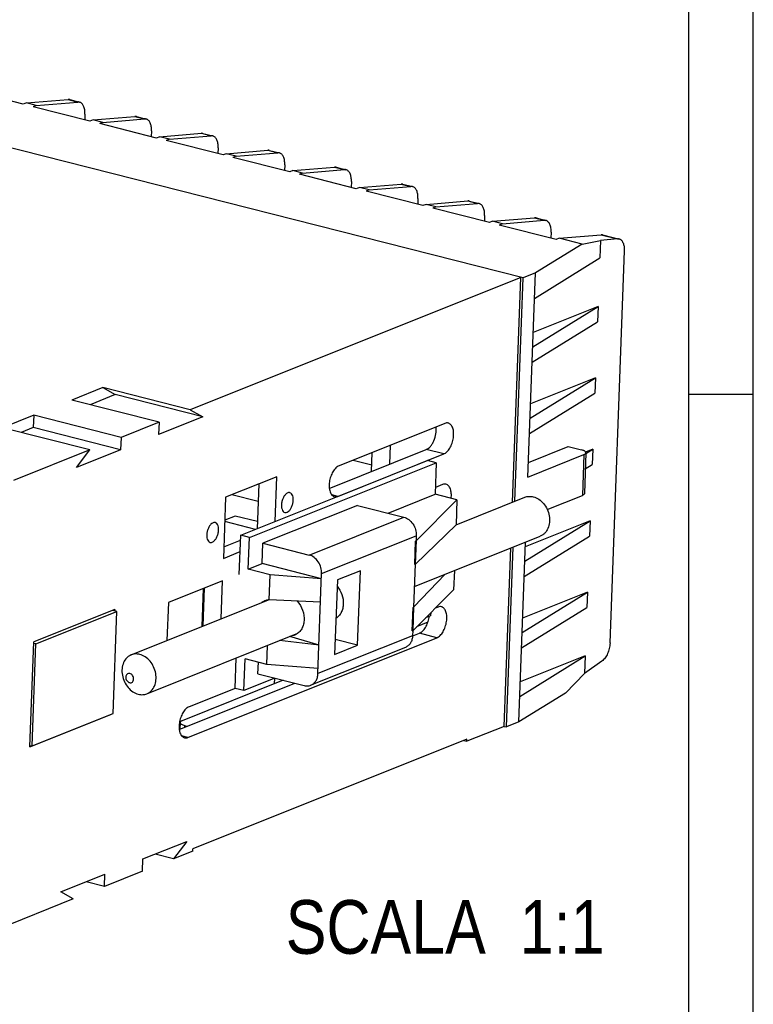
# Model space of a CAD drawing. Header units: millimetres. Extents: x 0 to 420, y 0 to 297.
# Tile 8 of 9: x 352 to 420, y 92 to 183. Entities that reach past the tile are written whole.
import ezdxf

# ---------------------------------------------------------------- set-up
doc = ezdxf.new("R2010")
doc.units = ezdxf.units.MM
doc.header["$LTSCALE"] = 23.1
doc.layers.get('0').update_dxf_attribs({"linetype": 'CONTINUOUS'})
doc.layers.add('3_ALL_AXES', color=7, linetype='CONTINUOUS')
doc.styles.get("Standard").update_dxf_attribs({"font": 'txt', "width": 0.85})

msp = doc.modelspace()

# ---------------------------------------------------------------- linework, layer by layer
at = {"color": 2, "linetype": 'CONTINUOUS'}
for p, q in [((420, 0), (420, 297)), ((414, 148.5), (420, 148.5))]:
    msp.add_line(p, q, dxfattribs=at)
at = {"color": 7, "linetype": 'CONTINUOUS'}
for p, q in [((414, 6), (414, 291)), ((398.55379, 159.33492), (324.07218, 178.23985)), ((352.01783, 175.51023), (346.72679, 176.8532)), ((352.30773, 175.62637), (352.01783, 175.51023)), ((352.30773, 175.62637), (356.19576, 175.94891)), ((353.21941, 175.39497), (352.30773, 175.62637)), ((353.21941, 175.39497), (352.92952, 175.27883)), ((358.22056, 173.93585), (352.92952, 175.27883)), ((353.21941, 175.39497), (357.10744, 175.71751)), ((356.34693, 175.93684), (357.25861, 175.70544)), ((357.75926, 174.59996), (357.73916, 174.05804)), ((358.51046, 174.05199), (362.39849, 174.37453)), ((362.54966, 174.36247), (363.46135, 174.13106)), ((358.51046, 174.05199), (358.22056, 173.93585)), ((359.42214, 173.82059), (358.51046, 174.05199)), ((359.42214, 173.82059), (359.13225, 173.70445)), ((364.42329, 172.36148), (359.13225, 173.70445)), ((359.42214, 173.82059), (363.31018, 174.14313)), ((363.96199, 173.02558), (363.94189, 172.48367)), ((364.71319, 172.47761), (364.42329, 172.36148)), ((364.71319, 172.47761), (368.60122, 172.80016)), ((365.62487, 172.24621), (364.71319, 172.47761)), ((365.62487, 172.24621), (369.51291, 172.56875)), ((368.75239, 172.78809), (369.66408, 172.55668)), ((365.62487, 172.24621), (365.33498, 172.13007)), ((370.62603, 170.7871), (365.33498, 172.13007)), ((370.16472, 171.4512), (370.14462, 170.90929)), ((370.91592, 170.90324), (370.62603, 170.7871)), ((370.91592, 170.90324), (374.80395, 171.22578)), ((371.8276, 170.67183), (370.91592, 170.90324)), ((371.8276, 170.67183), (371.53771, 170.55569)), ((371.8276, 170.67183), (375.71564, 170.99437)), ((374.95512, 171.21371), (375.86681, 170.98231)), ((376.82876, 169.21272), (371.53771, 170.55569)), ((376.36745, 169.87683), (376.34735, 169.33491)), ((377.11865, 169.32886), (376.82876, 169.21272)), ((377.11865, 169.32886), (381.00668, 169.6514)), ((378.03034, 169.09745), (377.11865, 169.32886)), ((378.03034, 169.09745), (377.74044, 168.98131)), ((383.03149, 167.63834), (377.74044, 168.98131)), ((378.03034, 169.09745), (381.91837, 169.42)), ((381.15785, 169.63933), (382.06954, 169.40793)), ((382.57018, 168.30245), (382.55008, 167.76053)), ((383.32138, 167.75448), (387.20941, 168.07702)), ((384.23307, 167.52308), (388.1211, 167.84562)), ((387.36058, 168.06495), (388.27227, 167.83355)), ((383.32138, 167.75448), (383.03149, 167.63834)), ((384.23307, 167.52308), (383.32138, 167.75448)), ((384.23307, 167.52308), (383.94317, 167.40694)), ((389.23422, 166.06396), (383.94317, 167.40694)), ((388.77292, 166.72807), (388.75281, 166.18615)), ((389.52411, 166.1801), (389.23422, 166.06396)), ((389.52411, 166.1801), (393.41214, 166.50264)), ((390.4358, 165.9487), (389.52411, 166.1801)), ((390.4358, 165.9487), (394.32383, 166.27124)), ((393.56331, 166.49058), (394.475, 166.25917)), ((390.4358, 165.9487), (390.1459, 165.83256)), ((395.43695, 164.48959), (390.1459, 165.83256)), ((394.97565, 165.15369), (394.95554, 164.61178)), ((395.72684, 164.60572), (395.43695, 164.48959)), ((395.72684, 164.60572), (399.61487, 164.92827)), ((396.63853, 164.37432), (395.72684, 164.60572)), ((396.63853, 164.37432), (396.34863, 164.25818)), ((401.63968, 162.91521), (396.34863, 164.25818)), ((396.63853, 164.37432), (400.52656, 164.69686)), ((399.76604, 164.9162), (400.67773, 164.68479)), ((401.17838, 163.57931), (401.15827, 163.0374)), ((401.92957, 163.03135), (405.8176, 163.35389)), ((405.96877, 163.34182), (407.51538, 162.94926)), ((404.05762, 162.49121), (399.71335, 159.79948)), ((401.92957, 163.03135), (401.63968, 162.91521)), ((404.05762, 162.49121), (401.92957, 163.03135)), ((404.05762, 162.49121), (405.76791, 162.8289)), ((405.76791, 162.8289), (405.70717, 161.19177)), ((407.36421, 162.96133), (405.76791, 162.8289)), ((406.6615, 125.33036), (408.01603, 161.84378)), ((399.62521, 157.42335), (405.70717, 161.19177)), ((399.71335, 159.79948), (398.55379, 159.33492)), ((399.00818, 140.79044), (399.71335, 159.79948)), ((398.35028, 159.38657), (367.56373, 147.0526)), ((397.57345, 138.44594), (398.35028, 159.38657)), ((397.78197, 138.52948), (398.55379, 159.33492)), ((399.45773, 152.9087), (405.53969, 156.67712)), ((405.53969, 156.67712), (399.50788, 154.26061)), ((405.53969, 156.67712), (405.48681, 155.25144)), ((399.40484, 151.48302), (405.48681, 155.25144)), ((399.21092, 146.25554), (405.29288, 150.02396)), ((405.29288, 150.02396), (399.26107, 147.60744)), ((405.29288, 150.02396), (405.24, 148.59828)), ((359.42366, 149.11872), (356.52474, 147.95733)), ((367.56373, 147.0526), (359.42366, 149.11872)), ((359.42366, 149.11872), (360.58641, 148.46096)), ((399.15803, 144.82986), (405.24, 148.59828)), ((364.66481, 145.89121), (356.52474, 147.95733)), ((360.58641, 148.46096), (358.24159, 147.52156)), ((368.72648, 146.39484), (360.58641, 148.46096)), ((367.56373, 147.0526), (368.72648, 146.39484)), ((352.98805, 146.54043), (350.08913, 145.37904)), ((352.98805, 146.54043), (352.94574, 145.39989)), ((361.12812, 144.47432), (352.98805, 146.54043)), ((364.66481, 145.89121), (361.12812, 144.47432)), ((368.72648, 146.39484), (364.6225, 144.75067)), ((364.66481, 145.89121), (364.6225, 144.75067)), ((358.2292, 143.31293), (350.08913, 145.37904)), ((352.94574, 145.39989), (351.80598, 144.94327)), ((361.08581, 143.33378), (352.94574, 145.39989)), ((361.12812, 144.47432), (361.08581, 143.33378)), ((358.2292, 143.31293), (351.11207, 140.4616)), ((361.08581, 143.33378), (356.98183, 141.6896)), ((356.98183, 141.6896), (358.2292, 143.31293)), ((384.44255, 141.30346), (384.5082, 143.07329)), ((386.17634, 143.74159), (386.11068, 141.97176)), ((399.05833, 142.14235), (402.77101, 143.62975)), ((402.77101, 143.62975), (403.99202, 143.31983)), ((405.04607, 143.3708), (404.38871, 143.10744)), ((404.40878, 142.97593), (405.04607, 143.3708)), ((405.04607, 143.3708), (404.99318, 141.94512)), ((372.27054, 135.36156), (389.66407, 142.3299)), ((382.72647, 142.35948), (384.46535, 141.91812)), ((390.47808, 142.12329), (389.66407, 142.3299)), ((399.00818, 140.79044), (404.22624, 142.88094)), ((404.41155, 143.05048), (404.27051, 139.24868)), ((373.08454, 135.15495), (390.47808, 142.12329)), ((390.47808, 142.12329), (390.36878, 139.17689)), ((404.35589, 141.55025), (404.99318, 141.94512)), ((373.94636, 140.15277), (373.79122, 135.97078)), ((373.944, 140.08936), (373.84855, 140.11359)), ((371.44693, 139.15143), (373.88624, 138.53228)), ((385.99543, 137.4248), (390.36878, 139.17689)), ((392.40379, 138.66036), (388.62245, 134.869)), ((392.40379, 138.66036), (390.36878, 139.17689)), ((392.40379, 138.66036), (392.31701, 136.32089)), ((392.31773, 136.34035), (398.71389, 138.90284)), ((400.80599, 137.76539), (404.08521, 139.07914)), ((383.13401, 138.15109), (374.32129, 134.62046)), ((383.13401, 138.15109), (387.44824, 137.05605)), ((371.74998, 137.15571), (370.78053, 136.76732)), ((373.81572, 136.63138), (371.74998, 137.15571)), ((398.7173, 132.94921), (404.79926, 136.71763)), ((404.79926, 136.71763), (398.76745, 134.30112)), ((404.79926, 136.71763), (404.74637, 135.29196)), ((373.65055, 135.91443), (370.77596, 136.64405)), ((392.31701, 136.32089), (388.54132, 132.68201)), ((372.13479, 131.70232), (372.27054, 135.36156)), ((373.08454, 135.15495), (372.27054, 135.36156)), ((372.97524, 132.20854), (373.08454, 135.15495)), ((388.44073, 130.58577), (400.16427, 135.28256)), ((388.55063, 134.82596), (388.59874, 134.84523)), ((388.61637, 135.32045), (388.59874, 134.84523)), ((398.66441, 131.52353), (404.74637, 135.29196)), ((374.25077, 132.71956), (374.32129, 134.62046)), ((374.32129, 134.62046), (378.63552, 133.52542)), ((396.7989, 117.56669), (397.41525, 134.18122)), ((397.0024, 117.51504), (397.62376, 134.26476)), ((398.16197, 117.9796), (398.78333, 134.72932)), ((372.97524, 132.20854), (374.25077, 132.71956)), ((375.01026, 131.69202), (372.97524, 132.20854)), ((379.78601, 131.3146), (374.25077, 132.71956)), ((383.41221, 132.06511), (381.26701, 131.20568)), ((383.15482, 125.12681), (383.41221, 132.06511)), ((388.51764, 132.65919), (388.36956, 128.66729)), ((388.46954, 132.63992), (388.51764, 132.65919)), ((388.51764, 132.65919), (388.512, 132.6605)), ((392.15952, 132.07563), (392.09352, 130.29638)), ((374.92347, 129.35254), (375.01026, 131.69202)), ((379.78601, 131.3146), (375.01026, 131.69202)), ((379.45811, 122.4754), (379.80364, 131.78983)), ((381.26701, 131.20568), (381.00962, 124.26739)), ((391.31902, 131.7389), (388.3933, 128.69202)), ((368.66869, 126.86588), (368.80029, 130.41324)), ((392.09352, 130.29638), (388.31217, 126.50503)), ((362.07161, 124.2229), (374.85541, 129.34445)), ((379.70492, 129.12856), (374.92347, 129.35254)), ((398.47048, 126.29605), (404.55245, 130.06447)), ((404.55245, 130.06447), (398.52064, 127.64796)), ((404.55245, 130.06447), (404.49956, 128.63879)), ((360.53401, 128.4592), (352.99681, 125.43959)), ((360.53401, 128.4592), (360.52872, 128.31664)), ((388.32145, 128.64802), (388.36956, 128.66729)), ((398.4176, 124.87037), (404.49956, 128.63879)), ((381.13544, 127.65907), (381.2335, 127.69836)), ((389.9492, 127.86651), (389.4843, 127.68026)), ((389.95998, 128.1572), (389.9492, 127.86651)), ((389.68939, 127.25708), (388.64489, 126.83862)), ((363.52199, 120.60262), (377.58354, 126.23608)), ((379.55683, 125.13666), (376.85211, 125.94305)), ((383.15482, 125.12681), (381.06122, 125.65821)), ((388.24036, 126.46198), (388.28846, 126.48125)), ((388.28846, 126.48125), (388.27083, 126.00603)), ((388.28846, 126.48125), (388.28282, 126.48268)), ((352.63365, 115.64994), (352.99681, 125.43959)), ((374.69998, 123.32804), (374.76599, 125.10729)), ((379.55683, 125.13666), (375.86488, 125.54753)), ((387.60766, 124.92353), (378.79494, 121.3929)), ((381.00962, 124.26739), (383.15482, 125.12681)), ((371.74166, 121.10478), (371.84675, 123.93776)), ((372.55566, 120.89817), (372.66497, 123.84457)), ((374.69998, 123.32804), (372.66497, 123.84457)), ((398.25012, 120.35573), (404.33208, 124.12415)), ((404.33208, 124.12415), (398.30027, 121.70763)), ((404.33208, 124.12415), (404.27135, 122.48701)), ((373.86997, 122.45468), (373.90981, 123.5286)), ((379.47574, 122.95062), (374.69998, 123.32804)), ((405.90585, 123.64894), (404.27135, 122.48701)), ((375.44376, 122.05522), (372.55566, 120.89817)), ((373.86997, 122.45468), (378.18421, 121.35964)), ((375.41601, 121.53876), (375.43504, 122.05173)), ((402.50623, 120.67133), (404.27135, 122.48701)), ((376.21593, 121.85923), (366.81206, 118.09177)), ((372.55566, 120.89817), (371.74166, 121.10478)), ((402.50623, 120.67133), (398.16197, 117.9796)), ((352.63365, 115.64994), (360.17085, 118.66955)), ((366.62676, 117.92223), (366.60378, 117.30287)), ((367.04629, 117.65288), (367.31022, 117.58589)), ((396.7989, 117.56669), (393.32019, 116.17302)), ((396.7989, 117.56669), (397.0024, 117.51504)), ((398.16197, 117.9796), (397.0024, 117.51504)), ((393.32725, 116.36311), (367.81673, 106.14288)), ((393.03405, 116.24565), (393.32019, 116.17302)), ((393.32019, 116.17302), (393.32725, 116.36311)), ((363.15573, 105.21188), (367.25972, 106.85605)), ((367.25972, 106.85605), (366.01235, 105.23272)), ((366.01235, 105.23272), (364.29549, 105.6685)), ((367.80968, 105.95279), (366.01235, 105.23272)), ((367.80968, 105.95279), (367.81673, 106.14288)), ((363.11342, 104.07133), (363.15573, 105.21188)), ((355.51507, 102.15081), (359.61905, 103.79498)), ((363.11342, 104.07133), (359.57674, 102.65444)), ((359.57674, 102.65444), (359.61905, 103.79498)), ((359.57674, 102.65444), (357.85989, 103.09021)), ((356.67782, 101.49305), (355.51507, 102.15081)), ((356.67782, 101.49305), (349.56069, 98.64172))]:
    msp.add_line(p, q, dxfattribs=at)
at = {"color": 9, "linetype": 'CONTINUOUS'}
for p, q in [((356.19576, 175.94891), (357.10744, 175.71751)), ((362.39849, 174.37453), (363.31018, 174.14313)), ((368.60122, 172.80016), (369.51291, 172.56875)), ((374.80395, 171.22578), (375.71564, 170.99437)), ((381.00668, 169.6514), (381.91837, 169.42)), ((387.20941, 168.07702), (388.1211, 167.84562)), ((393.41214, 166.50264), (394.32383, 166.27124)), ((399.61487, 164.92827), (400.52656, 164.69686)), ((405.8176, 163.35389), (407.36421, 162.96133)), ((404.22624, 142.88094), (404.08521, 139.07914)), ((378.63552, 133.52542), (387.44824, 137.05605)), ((379.80364, 131.78983), (388.61637, 135.32045)), ((388.46954, 132.63992), (388.55063, 134.82596)), ((388.54132, 132.68201), (388.62245, 134.869)), ((388.24036, 126.46198), (388.32145, 128.64802)), ((388.31217, 126.50503), (388.3933, 128.69202)), ((388.27083, 126.00603), (379.45811, 122.4754)), ((367.04629, 117.65288), (367.03978, 117.47755))]:
    msp.add_line(p, q, dxfattribs=at)
at = {"color": 7, "linetype": 'CONTINUOUS'}
for centre, radius, start, end in [((388.48835, 135.02047), 0.20293, 301.0747656, 303.0181038), ((388.54187, 134.94945), 0.11387, 312.2334217, 315.047398), ((388.32955, 132.98952), 0.37659, 291.8225295, 293.125552), ((388.26191, 128.83461), 0.19453, 301.6280571, 303.6699795), ((388.31178, 128.77037), 0.11307, 313.2471292, 316.1352805), ((388.10037, 126.81158), 0.37659, 291.8225304, 293.1255595)]:
    msp.add_arc(centre, radius, start, end, dxfattribs=at)
for points, knots in [([(356.34692, 175.9368), (356.31028, 175.94608), (356.25924, 175.95219), (356.2086, 175.94998), (356.19576, 175.94891)], [0, 0, 0, 0, 0.74573381, 1, 1, 1, 1]), ([(357.2586, 175.7054), (357.22197, 175.71468), (357.17093, 175.72079), (357.12029, 175.71857), (357.10744, 175.71751)], [0, 0, 0, 0, 0.74573381, 1, 1, 1, 1]), ([(357.75926, 174.59996), (357.76426, 174.73472), (357.75248, 174.98827), (357.6622, 175.32851), (357.52133, 175.55201), (357.37663, 175.66326), (357.29813, 175.69538), (357.2586, 175.7054)], [0, 0, 0, 0, 0.31168255, 0.58225683, 0.80683901, 0.90575411, 1, 1, 1, 1]), ([(362.54965, 174.36242), (362.51301, 174.3717), (362.46197, 174.37781), (362.41133, 174.3756), (362.39849, 174.37453)], [0, 0, 0, 0, 0.74573381, 1, 1, 1, 1]), ([(363.46133, 174.13102), (363.4247, 174.1403), (363.37366, 174.14641), (363.32302, 174.14419), (363.31018, 174.14313)], [0, 0, 0, 0, 0.74573381, 1, 1, 1, 1]), ([(363.96199, 173.02558), (363.96699, 173.16034), (363.95521, 173.41389), (363.86493, 173.75414), (363.72406, 173.97763), (363.57936, 174.08889), (363.50086, 174.121), (363.46133, 174.13102)], [0, 0, 0, 0, 0.31168255, 0.58225683, 0.80683901, 0.90575411, 1, 1, 1, 1]), ([(368.75238, 172.78804), (368.71574, 172.79733), (368.6647, 172.80344), (368.61406, 172.80122), (368.60122, 172.80016)], [0, 0, 0, 0, 0.74573381, 1, 1, 1, 1]), ([(369.66406, 172.55664), (369.62743, 172.56592), (369.57639, 172.57203), (369.52575, 172.56982), (369.51291, 172.56875)], [0, 0, 0, 0, 0.74573381, 1, 1, 1, 1]), ([(370.16472, 171.4512), (370.16972, 171.58597), (370.15794, 171.83951), (370.06766, 172.17976), (369.92679, 172.40325), (369.78209, 172.51451), (369.70359, 172.54662), (369.66406, 172.55664)], [0, 0, 0, 0, 0.31168255, 0.58225683, 0.80683901, 0.90575411, 1, 1, 1, 1]), ([(374.95511, 171.21367), (374.91847, 171.22295), (374.86744, 171.22906), (374.81679, 171.22684), (374.80395, 171.22578)], [0, 0, 0, 0, 0.74573381, 1, 1, 1, 1]), ([(375.86679, 170.98226), (375.83016, 170.99154), (375.77912, 170.99765), (375.72848, 170.99544), (375.71564, 170.99437)], [0, 0, 0, 0, 0.74573381, 1, 1, 1, 1]), ([(376.36745, 169.87683), (376.37245, 170.01159), (376.36067, 170.26513), (376.27039, 170.60538), (376.12952, 170.82887), (375.98482, 170.94013), (375.90632, 170.97225), (375.86679, 170.98226)], [0, 0, 0, 0, 0.31168255, 0.58225683, 0.80683901, 0.90575411, 1, 1, 1, 1]), ([(381.15784, 169.63929), (381.1212, 169.64857), (381.07017, 169.65468), (381.01952, 169.65247), (381.00668, 169.6514)], [0, 0, 0, 0, 0.74573381, 1, 1, 1, 1]), ([(382.06953, 169.40788), (382.03289, 169.41717), (381.98185, 169.42328), (381.93121, 169.42106), (381.91837, 169.42)], [0, 0, 0, 0, 0.74573381, 1, 1, 1, 1]), ([(382.57018, 168.30245), (382.57518, 168.43721), (382.5634, 168.69076), (382.47312, 169.031), (382.33225, 169.2545), (382.18755, 169.36575), (382.10905, 169.39787), (382.06953, 169.40788)], [0, 0, 0, 0, 0.31168255, 0.58225683, 0.80683901, 0.90575411, 1, 1, 1, 1]), ([(387.36057, 168.06491), (387.32393, 168.07419), (387.2729, 168.0803), (387.22225, 168.07809), (387.20941, 168.07702)], [0, 0, 0, 0, 0.74573381, 1, 1, 1, 1]), ([(388.27226, 167.83351), (388.23562, 167.84279), (388.18458, 167.8489), (388.13394, 167.84668), (388.1211, 167.84562)], [0, 0, 0, 0, 0.74573381, 1, 1, 1, 1]), ([(388.77292, 166.72807), (388.77791, 166.86283), (388.76613, 167.11638), (388.67585, 167.45662), (388.53498, 167.68012), (388.39028, 167.79137), (388.31178, 167.82349), (388.27226, 167.83351)], [0, 0, 0, 0, 0.31168255, 0.58225683, 0.80683901, 0.90575411, 1, 1, 1, 1]), ([(393.5633, 166.49053), (393.52666, 166.49981), (393.47563, 166.50592), (393.42498, 166.50371), (393.41214, 166.50264)], [0, 0, 0, 0, 0.74573381, 1, 1, 1, 1]), ([(394.47499, 166.25913), (394.43835, 166.26841), (394.38731, 166.27452), (394.33667, 166.27231), (394.32383, 166.27124)], [0, 0, 0, 0, 0.74573381, 1, 1, 1, 1]), ([(394.97565, 165.15369), (394.98065, 165.28845), (394.96886, 165.542), (394.87858, 165.88225), (394.73772, 166.10574), (394.59301, 166.217), (394.51451, 166.24911), (394.47499, 166.25913)], [0, 0, 0, 0, 0.31168255, 0.58225683, 0.80683901, 0.90575411, 1, 1, 1, 1]), ([(399.76603, 164.91615), (399.7294, 164.92544), (399.67836, 164.93155), (399.62771, 164.92933), (399.61487, 164.92827)], [0, 0, 0, 0, 0.74573381, 1, 1, 1, 1]), ([(400.67772, 164.68475), (400.64108, 164.69403), (400.59004, 164.70014), (400.5394, 164.69793), (400.52656, 164.69686)], [0, 0, 0, 0, 0.74573381, 1, 1, 1, 1]), ([(401.17838, 163.57931), (401.18338, 163.71408), (401.17159, 163.96762), (401.08131, 164.30787), (400.94045, 164.53136), (400.79574, 164.64262), (400.71724, 164.67474), (400.67772, 164.68475)], [0, 0, 0, 0, 0.31168255, 0.58225683, 0.80683901, 0.90575411, 1, 1, 1, 1]), ([(405.96876, 163.34178), (405.93213, 163.35106), (405.88109, 163.35717), (405.83044, 163.35495), (405.8176, 163.35389)], [0, 0, 0, 0, 0.74573381, 1, 1, 1, 1]), ([(407.51537, 162.94922), (407.47874, 162.9585), (407.4277, 162.96461), (407.37706, 162.96239), (407.36421, 162.96133)], [0, 0, 0, 0, 0.74573381, 1, 1, 1, 1]), ([(408.01603, 161.84378), (408.02103, 161.97854), (408.00925, 162.23209), (407.91897, 162.57233), (407.7781, 162.79583), (407.6334, 162.90708), (407.5549, 162.9392), (407.51537, 162.94922)], [0, 0, 0, 0, 0.31168255, 0.58225683, 0.80683901, 0.90575411, 1, 1, 1, 1]), ([(404.41155, 143.05048), (404.41379, 143.11137), (404.33476, 143.18269), (404.24028, 143.234), (404.13684, 143.27905), (404.0521, 143.30458), (403.99202, 143.31983)], [0, 0, 0, 0, 0.3527247, 0.48734136, 0.64116688, 1, 1, 1, 1]), ([(404.22624, 142.88094), (404.25307, 142.89169), (404.301, 142.91394), (404.36057, 142.95459), (404.40002, 142.99955), (404.41096, 143.03446), (404.41155, 143.05048)], [0, 0, 0, 0, 0.32950859, 0.60020886, 0.81719234, 1, 1, 1, 1]), ([(398.71395, 138.90285), (398.8361, 138.95181), (399.1039, 139.00974), (399.37529, 138.97976), (399.50789, 138.9461)], [0, 0, 0, 0, 0.49030683, 1, 1, 1, 1]), ([(399.50789, 138.9461), (399.68779, 138.90044), (400.04527, 138.73376), (400.48946, 138.32556), (400.82423, 137.79285), (401.01674, 137.18895), (401.04766, 136.57312), (400.91168, 136.00585), (400.65853, 135.6152), (400.39156, 135.39291), (400.24169, 135.3136), (400.16432, 135.28259)], [0, 0, 0, 0, 0.11972181, 0.24884753, 0.38433975, 0.52102856, 0.65338705, 0.77726515, 0.89157884, 0.94623632, 1, 1, 1, 1]), ([(404.27052, 139.24868), (404.26993, 139.23265), (404.25898, 139.19775), (404.21954, 139.15278), (404.15996, 139.11214), (404.11204, 139.08988), (404.08521, 139.07914)], [0, 0, 0, 0, 0.18280766, 0.39979114, 0.67049141, 1, 1, 1, 1]), ([(387.44824, 137.05605), (387.61494, 137.01374), (387.94455, 136.8447), (388.32501, 136.4292), (388.57089, 135.90197), (388.62346, 135.51159), (388.61637, 135.32045)], [0, 0, 0, 0, 0.23070807, 0.48196437, 0.74340874, 1, 1, 1, 1]), ([(388.59893, 134.85031), (388.60074, 134.85149), (388.60751, 134.85606), (388.61396, 134.86111), (388.6184, 134.86514)], [0, 0, 0, 0, 0.26466323, 1, 1, 1, 1]), ([(379.80364, 131.78983), (379.81073, 131.98097), (379.75817, 132.37134), (379.51228, 132.89858), (379.13183, 133.31407), (378.80221, 133.48311), (378.63552, 133.52542)], [0, 0, 0, 0, 0.25659126, 0.51803563, 0.76929193, 1, 1, 1, 1]), ([(388.512, 132.66062), (388.50941, 132.65906), (388.49822, 132.65263), (388.48654, 132.64707), (388.47745, 132.64319)], [0, 0, 0, 0, 0.23392401, 1, 1, 1, 1]), ([(388.51199, 132.66037), (388.51486, 132.66206), (388.52519, 132.66847), (388.53495, 132.67587), (388.54132, 132.682)], [0, 0, 0, 0, 0.27348954, 1, 1, 1, 1]), ([(381.24617, 130.62702), (381.43715, 130.39712), (381.73245, 129.86465), (381.85226, 129.12197), (381.77672, 128.55391), (381.63936, 128.17459), (381.42633, 127.85543), (381.23667, 127.69193), (381.13489, 127.62739)], [0, 0, 0, 0, 0.26808311, 0.53324861, 0.65933184, 0.77885359, 0.89190087, 1, 1, 1, 1]), ([(374.9234, 129.35057), (374.88846, 129.34892), (374.75046, 129.33683), (374.61442, 129.30177), (374.51834, 129.26327)], [0, 0, 0, 0, 0.25256526, 1, 1, 1, 1]), ([(374.51834, 129.26327), (374.49146, 129.25251), (374.38512, 129.20547), (374.28563, 129.14312), (374.21684, 129.08941)], [0, 0, 0, 0, 0.24911005, 1, 1, 1, 1]), ([(377.53582, 129.2305), (377.75552, 128.98562), (378.09139, 128.40215), (378.20861, 127.58012), (378.09232, 126.96382), (377.90854, 126.56612), (377.63603, 126.25087), (377.40305, 126.1099), (377.28144, 126.06118)], [0, 0, 0, 0, 0.2701251, 0.53691939, 0.66261536, 0.78086473, 0.89243164, 1, 1, 1, 1]), ([(388.36976, 128.67271), (388.37157, 128.67392), (388.37837, 128.67862), (388.38482, 128.68384), (388.38925, 128.68801)], [0, 0, 0, 0, 0.26380106, 1, 1, 1, 1]), ([(377.28144, 126.06118), (377.25443, 126.05036), (377.14446, 126.01079), (377.02882, 125.98718), (376.9415, 125.97862)], [0, 0, 0, 0, 0.24901793, 1, 1, 1, 1]), ([(388.27083, 126.00603), (388.26632, 125.88451), (388.23153, 125.64869), (388.09625, 125.32896), (387.88649, 125.07474), (387.70337, 124.9619), (387.60766, 124.92354)], [0, 0, 0, 0, 0.27254675, 0.52840873, 0.76889389, 1, 1, 1, 1]), ([(388.28282, 126.48268), (388.28023, 126.48112), (388.26904, 126.47469), (388.25736, 126.46914), (388.24827, 126.46525)], [0, 0, 0, 0, 0.2339238, 1, 1, 1, 1]), ([(388.31217, 126.50503), (388.31018, 126.50303), (388.30114, 126.49466), (388.29095, 126.48759), (388.28282, 126.48268)], [0, 0, 0, 0, 0.22871256, 1, 1, 1, 1]), ([(406.6615, 125.33036), (406.65524, 125.16147), (406.60719, 124.82313), (406.44876, 124.34901), (406.2199, 123.94371), (406.01557, 123.72694), (405.90585, 123.64894)], [0, 0, 0, 0, 0.2675409, 0.53711271, 0.78689526, 1, 1, 1, 1]), ([(362.07156, 124.22287), (361.9942, 124.19186), (361.84434, 124.11255), (361.57737, 123.89028), (361.32422, 123.49964), (361.18824, 122.93238), (361.21915, 122.31656), (361.41164, 121.71267), (361.74639, 121.17996), (362.19057, 120.77171), (362.54808, 120.60503), (362.728, 120.55936)], [0, 0, 0, 0, 0.05376128, 0.1084164, 0.22272837, 0.34660425, 0.47896021, 0.61564693, 0.75113629, 0.88026204, 1, 1, 1, 1]), ([(362.86551, 124.26612), (362.73294, 124.29977), (362.46154, 124.32983), (362.19374, 124.27185), (362.07156, 124.22287)], [0, 0, 0, 0, 0.50959451, 1, 1, 1, 1]), ([(363.52194, 120.60261), (363.59931, 120.63362), (363.74917, 120.71294), (364.01615, 120.93521), (364.26929, 121.32586), (364.40528, 121.89311), (364.37436, 122.50892), (364.18188, 123.11282), (363.84711, 123.6455), (363.40299, 124.05383), (363.04544, 124.22045), (362.86551, 124.26612)], [0, 0, 0, 0, 0.05376426, 0.10842083, 0.22273031, 0.34660526, 0.47896046, 0.61564645, 0.75113524, 0.88025527, 1, 1, 1, 1]), ([(361.94295, 122.49203), (361.89726, 122.50363), (361.80014, 122.50747), (361.66907, 122.43949), (361.58303, 122.31314), (361.55137, 122.15345), (361.57443, 121.98299), (361.64818, 121.82464), (361.76232, 121.70004), (361.86121, 121.64932), (361.91121, 121.63662)], [0, 0, 0, 0, 0.11263978, 0.22202629, 0.33803555, 0.46565898, 0.60276207, 0.74246626, 0.87671927, 1, 1, 1, 1]), ([(361.91121, 121.63662), (361.95691, 121.62503), (362.05402, 121.62118), (362.18509, 121.68916), (362.27113, 121.81551), (362.30279, 121.9752), (362.27974, 122.14566), (362.20598, 122.30401), (362.09184, 122.42861), (361.99296, 122.47934), (361.94295, 122.49203)], [0, 0, 0, 0, 0.11263978, 0.22202629, 0.33803555, 0.46565898, 0.60276207, 0.74246626, 0.87671927, 1, 1, 1, 1]), ([(378.79493, 121.39291), (378.89064, 121.43127), (379.07377, 121.54411), (379.28353, 121.79833), (379.4188, 122.11807), (379.4536, 122.35388), (379.45811, 122.4754)], [0, 0, 0, 0, 0.23110611, 0.47159127, 0.72745325, 1, 1, 1, 1]), ([(378.18421, 121.35964), (378.2862, 121.33375), (378.49497, 121.31065), (378.70096, 121.35525), (378.79493, 121.39291)], [0, 0, 0, 0, 0.50965717, 1, 1, 1, 1]), ([(362.728, 120.55936), (362.8606, 120.52571), (363.132, 120.49572), (363.39979, 120.55365), (363.52194, 120.60261)], [0, 0, 0, 0, 0.5097004, 1, 1, 1, 1]), ([(366.62676, 117.92223), (366.62452, 117.86134), (366.72637, 117.76958), (366.87748, 117.70218), (366.98621, 117.66813), (367.04629, 117.65288)], [0, 0, 0, 0, 0.35284458, 0.64104492, 1, 1, 1, 1]), ([(366.81206, 118.09177), (366.78523, 118.08102), (366.73718, 118.05837), (366.66541, 118.01079), (366.62802, 117.95658), (366.62676, 117.92223)], [0, 0, 0, 0, 0.33216847, 0.6050539, 1, 1, 1, 1])]:
    msp.add_open_spline(points, degree=3, knots=knots, dxfattribs=at)
at = {"layer": '3_ALL_AXES', "color": 7, "linetype": 'CONTINUOUS'}
for p, q in [((391.27729, 145.78518), (381.42095, 141.83645)), ((380.51252, 139.72898), (389.5435, 143.34705)), ((381.31518, 138.9851), (391.17151, 142.93382)), ((375.61449, 140.82107), (370.86026, 138.91639)), ((375.45935, 136.63909), (375.61449, 140.82107)), ((391.06574, 140.08247), (390.39236, 139.8127)), ((370.86026, 138.91639), (370.64871, 133.21368)), ((370.68883, 134.29521), (372.25424, 134.92236)), ((370.64871, 133.21368), (372.21412, 133.84083)), ((370.57114, 131.12269), (365.52701, 129.10187)), ((368.77141, 126.90703), (368.903, 130.45439)), ((370.43954, 127.57533), (370.57114, 131.12269)), ((365.52701, 129.10187), (365.39542, 125.55451)), ((390.64263, 128.67705), (390.3692, 128.5675)), ((353.19503, 125.24537), (360.73222, 128.26498)), ((360.73222, 128.26498), (360.31412, 128.37111)), ((360.37964, 118.76047), (360.73222, 128.26498)), ((367.34548, 116.53457), (390.53685, 125.82569)), ((388.27867, 125.98645), (388.90884, 126.23891)), ((352.84244, 115.74085), (353.19503, 125.24537)), ((353.19503, 125.24537), (352.99152, 125.29702)), ((366.54282, 117.27845), (377.29387, 121.58562)), ((371.74166, 121.10478), (367.45125, 119.38592)), ((352.84244, 115.74085), (360.37964, 118.76047)), ((352.63894, 115.7925), (352.84244, 115.74085))]:
    msp.add_line(p, q, dxfattribs=at)
at = {"layer": '3_ALL_AXES', "color": 9, "linetype": 'CONTINUOUS'}
for p, q in [((391.17151, 142.93382), (389.5435, 143.34705)), ((381.31518, 138.9851), (380.73671, 139.13192)), ((390.53685, 125.82569), (388.90884, 126.23891)), ((367.34548, 116.53457), (366.76701, 116.68139))]:
    msp.add_line(p, q, dxfattribs=at)
at = {"layer": '3_ALL_AXES', "color": 7, "linetype": 'CONTINUOUS'}
msp.add_arc((387.17896, 128.12465), 2.65516, 350.9808227, 353.254638, dxfattribs=at)
for points, knots in [([(391.59343, 145.81341), (391.54339, 145.82611), (391.43407, 145.83352), (391.32882, 145.80582), (391.27729, 145.78518)], [0, 0, 0, 0, 0.48185779, 1, 1, 1, 1]), ([(389.5435, 143.34705), (389.69435, 143.40748), (389.9013, 143.58718), (390.11311, 143.88705), (390.30873, 144.27222), (390.45967, 144.80047), (390.47886, 145.24406), (390.45305, 145.45541)], [0, 0, 0, 0, 0.20174546, 0.32399406, 0.45678574, 0.73566488, 1, 1, 1, 1]), ([(391.17151, 142.93382), (391.28292, 142.97845), (391.50346, 143.14163), (391.76214, 143.49137), (391.9631, 143.93499), (392.0831, 144.42495), (392.10972, 144.90717), (392.04873, 145.27797), (391.94446, 145.52014), (391.8476, 145.65986), (391.73048, 145.76189), (391.63924, 145.80178), (391.59343, 145.81341)], [0, 0, 0, 0, 0.10640136, 0.23611776, 0.38281493, 0.53525127, 0.68083401, 0.80861807, 0.86393795, 0.91342444, 0.95809853, 1, 1, 1, 1]), ([(381.42095, 141.83645), (381.30955, 141.79182), (381.089, 141.62865), (380.83032, 141.2789), (380.62937, 140.83529), (380.50936, 140.34532), (380.48275, 139.8631), (380.54374, 139.49231), (380.64801, 139.25014), (380.74486, 139.11041), (380.86199, 139.00839), (380.95322, 138.9685), (380.99903, 138.95687)], [0, 0, 0, 0, 0.10640136, 0.23611776, 0.38281493, 0.53525127, 0.68083401, 0.80861807, 0.86393795, 0.91342444, 0.95809853, 1, 1, 1, 1]), ([(391.38188, 140.1107), (391.33184, 140.1234), (391.22252, 140.13081), (391.11727, 140.10311), (391.06574, 140.08247)], [0, 0, 0, 0, 0.48185779, 1, 1, 1, 1]), ([(391.86596, 138.79739), (391.88487, 138.95355), (391.89448, 139.25017), (391.82843, 139.60328), (391.72394, 139.83263), (391.62855, 139.96488), (391.51438, 140.06147), (391.42619, 140.09945), (391.38188, 140.1107)], [0, 0, 0, 0, 0.31313049, 0.58700537, 0.70573911, 0.81232722, 0.90899463, 1, 1, 1, 1]), ([(376.64375, 139.31263), (376.57331, 139.28441), (376.43384, 139.18122), (376.27023, 138.96007), (376.14315, 138.67948), (376.06728, 138.36975), (376.05033, 138.06439), (376.09503, 137.7962), (376.19812, 137.58823), (376.31772, 137.50661), (376.37693, 137.49161)], [0, 0, 0, 0, 0.10654814, 0.23646591, 0.38337505, 0.53603829, 0.68183726, 0.80981074, 0.9142425, 1, 1, 1, 1]), ([(376.57686, 137.50946), (376.6473, 137.53768), (376.78677, 137.64088), (376.95038, 137.86202), (377.07746, 138.14261), (377.15333, 138.45234), (377.17028, 138.7577), (377.12558, 139.02589), (377.02249, 139.23387), (376.90289, 139.31548), (376.84368, 139.33049)], [0, 0, 0, 0, 0.10654814, 0.23646591, 0.38337505, 0.53603829, 0.68183726, 0.80981074, 0.9142425, 1, 1, 1, 1]), ([(376.84368, 139.33049), (376.82795, 139.33447), (376.76097, 139.34534), (376.69142, 139.33173), (376.64375, 139.31263)], [0, 0, 0, 0, 0.24005973, 1, 1, 1, 1]), ([(380.99903, 138.95687), (381.04907, 138.94416), (381.15839, 138.93675), (381.26364, 138.96445), (381.31518, 138.9851)], [0, 0, 0, 0, 0.48185779, 1, 1, 1, 1]), ([(376.37693, 137.49161), (376.39266, 137.48762), (376.45964, 137.47675), (376.52919, 137.49036), (376.57686, 137.50946)], [0, 0, 0, 0, 0.24005973, 1, 1, 1, 1]), ([(369.68634, 136.5253), (369.61589, 136.49708), (369.47643, 136.39388), (369.31282, 136.17273), (369.18574, 135.89214), (369.10987, 135.58241), (369.09291, 135.27706), (369.13761, 135.00887), (369.24071, 134.80089), (369.36031, 134.71928), (369.41952, 134.70427)], [0, 0, 0, 0, 0.10654814, 0.23646591, 0.38337505, 0.53603829, 0.68183726, 0.80981074, 0.9142425, 1, 1, 1, 1]), ([(369.61945, 134.72212), (369.68989, 134.75034), (369.82935, 134.85354), (369.99297, 135.07469), (370.12005, 135.35527), (370.19591, 135.66501), (370.21287, 135.97036), (370.16817, 136.23855), (370.06507, 136.44653), (369.94547, 136.52814), (369.88626, 136.54315)], [0, 0, 0, 0, 0.10654814, 0.23646591, 0.38337505, 0.53603829, 0.68183726, 0.80981074, 0.9142425, 1, 1, 1, 1]), ([(369.88626, 136.54315), (369.87054, 136.54714), (369.80355, 136.55801), (369.734, 136.54439), (369.68634, 136.5253)], [0, 0, 0, 0, 0.24005973, 1, 1, 1, 1]), ([(369.41952, 134.70427), (369.43524, 134.70028), (369.50223, 134.68941), (369.57178, 134.70303), (369.61945, 134.72212)], [0, 0, 0, 0, 0.24005973, 1, 1, 1, 1]), ([(390.53685, 125.82569), (390.64826, 125.87032), (390.8688, 126.03349), (391.12748, 126.38324), (391.32844, 126.82686), (391.44844, 127.31682), (391.47506, 127.79904), (391.41407, 128.16983), (391.3098, 128.412), (391.21295, 128.55173), (391.09582, 128.65375), (391.00458, 128.69364), (390.95877, 128.70528)], [0, 0, 0, 0, 0.10640136, 0.23611776, 0.38281493, 0.53525127, 0.68083401, 0.80861807, 0.86393795, 0.91342444, 0.95809853, 1, 1, 1, 1]), ([(390.95877, 128.70528), (390.90873, 128.71798), (390.79942, 128.72539), (390.69417, 128.69769), (390.64263, 128.67705)], [0, 0, 0, 0, 0.48185779, 1, 1, 1, 1]), ([(388.90884, 126.23891), (389.01834, 126.28278), (389.23533, 126.44198), (389.49144, 126.78368), (389.69217, 127.21777), (389.77477, 127.5412), (389.8013, 127.70841)], [0, 0, 0, 0, 0.19886494, 0.44079589, 0.71457351, 1, 1, 1, 1]), ([(367.45125, 119.38592), (367.33985, 119.34129), (367.1193, 119.17812), (366.86062, 118.82838), (366.65967, 118.38476), (366.53966, 117.89479), (366.51305, 117.41257), (366.57404, 117.04178), (366.67831, 116.79961), (366.77516, 116.65988), (366.89229, 116.55786), (366.98353, 116.51797), (367.02933, 116.50634)], [0, 0, 0, 0, 0.10640136, 0.23611776, 0.38281493, 0.53525127, 0.68083401, 0.80861807, 0.86393795, 0.91342444, 0.95809853, 1, 1, 1, 1]), ([(367.02933, 116.50634), (367.07937, 116.49363), (367.18869, 116.48622), (367.29394, 116.51392), (367.34548, 116.53457)], [0, 0, 0, 0, 0.48185779, 1, 1, 1, 1])]:
    msp.add_open_spline(points, degree=3, knots=knots, dxfattribs=at)

# ---------------------------------------------------------------- texts
at = {"color": 2, "linetype": 'CONTINUOUS', "insert": (406.15304, 101.38227), "char_height": 5, "width": 54.2857143, "attachment_point": 3, "line_spacing_factor": 0.9}
msp.add_mtext('SCALA  1:1', dxfattribs=at)

doc.saveas('drawing.dxf')
